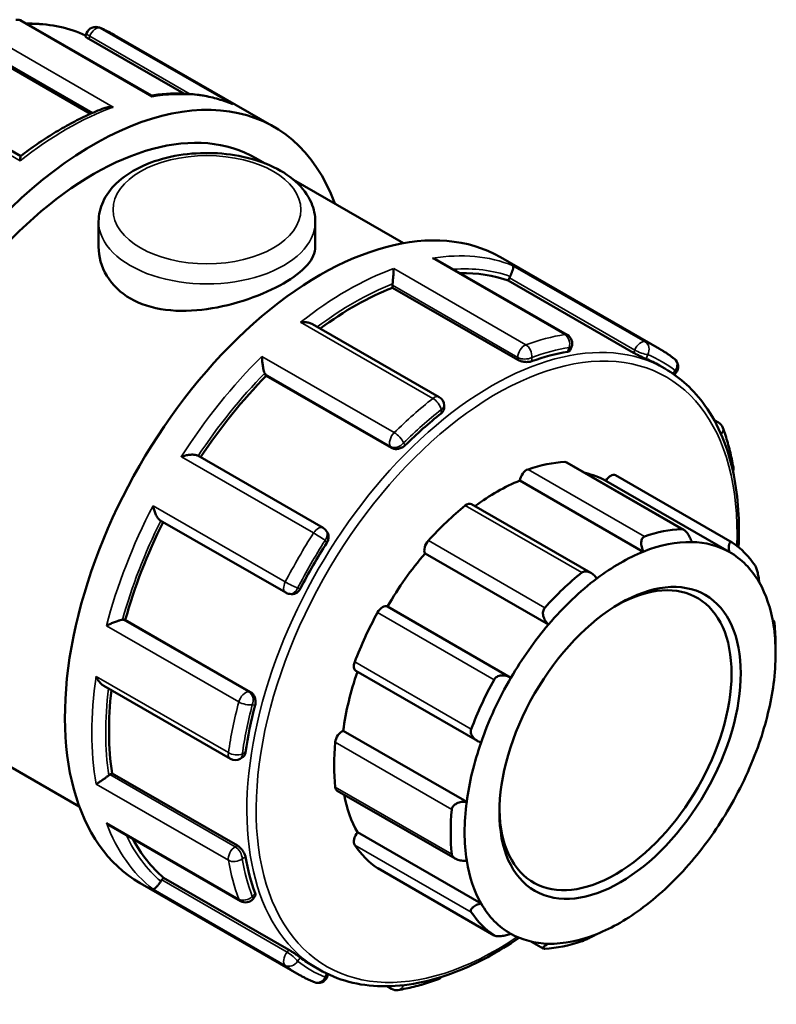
# Model space of a CAD drawing. Header units: millimetres. Extents: x 0 to 901, y -367 to 692.
# Tile 11 of 11: x 765 to 823, y 617 to 692. Entities that reach past the tile are written whole.
import ezdxf

# ---------------------------------------------------------------- set-up
doc = ezdxf.new("R2010")
doc.units = ezdxf.units.MM
doc.layers.add('Visible (ANSI)', color=7, linetype='Continuous', lineweight=50)
doc.layers.add('Visible Narrow (ANSI)', color=7, linetype='Continuous', lineweight=35)

msp = doc.modelspace()

# ---------------------------------------------------------------- linework, layer by layer
at = {"layer": 'Visible (ANSI)'}
for p, q in [((775.188, 686.47), (765.337, 692.143)), ((770.136, 690.965), (770.234, 691.217)), ((770.394, 690.781), (777.634, 686.612)), ((772.372, 691.073), (784.499, 684.09)), ((761.565, 690.24), (770.535, 685.075)), ((765.215, 681.859), (755.576, 687.41)), ((783.126, 681.707), (783.834, 681.299)), ((785.994, 680.055), (794.375, 675.229)), ((771.152, 676.874), (771.152, 674.955)), ((787.652, 676.874), (787.652, 674.955)), ((801.752, 674.154), (813.879, 667.171)), ((806.844, 668.24), (796.992, 673.914)), ((802.355, 672.376), (802.435, 672.582)), ((793.527, 671.835), (793.527, 672.02)), ((803.073, 666.337), (793.527, 671.835)), ((811.901, 666.879), (802.355, 672.376)), ((797.083, 663.508), (787.44, 669.061)), ((807.071, 667.067), (807.169, 667.319)), ((813.861, 665.912), (814.285, 665.668)), ((783.917, 665.131), (783.837, 665.245)), ((793.463, 659.634), (783.917, 665.131)), ((815.004, 665.207), (815.123, 665.355)), ((797.459, 662.643), (797.459, 662.858)), ((818.036, 661.744), (818.36, 661.557)), ((788.246, 653.545), (778.697, 659.043)), ((815.721, 653.4), (806.816, 658.529)), ((812.636, 651.729), (803.232, 657.145)), ((819.182, 651.711), (809.778, 657.127)), ((810.521, 657.55), (819.396, 652.439)), ((808.648, 650.112), (799.548, 655.353)), ((775.85, 654.109), (785.398, 648.61)), ((788.568, 653.208), (788.485, 653.325)), ((805.415, 646.186), (796.01, 651.602)), ((785.704, 648.513), (785.847, 648.5)), ((802.554, 642.136), (793.15, 647.552)), ((773.045, 646.553), (773.183, 646.54)), ((782.729, 641.043), (773.183, 646.54)), ((822.487, 646.523), (822.581, 646.468)), ((822.712, 643.991), (822.712, 644.602)), ((790.746, 642.65), (799.995, 637.323)), ((771.541, 641.518), (781.183, 635.965)), ((758.424, 638.811), (769.673, 632.333)), ((799.184, 632.682), (789.779, 638.098)), ((781.932, 635.965), (782.117, 636.072)), ((772.011, 634.754), (772.171, 634.846)), ((781.717, 629.349), (772.171, 634.846)), ((789.33, 633.531), (798.314, 628.358)), ((772.101, 630.794), (781.951, 625.122)), ((800.276, 624.943), (790.872, 630.359)), ((792.406, 627.623), (801.281, 622.512)), ((775.962, 626.729), (776.1, 626.902)), ((785.646, 621.404), (776.1, 626.902)), ((774.305, 626.492), (786.432, 619.509)), ((782.91, 625.302), (783.079, 625.512)), ((805.017, 621.516), (804.125, 622.03)), ((787.512, 620.156), (787.936, 619.912)), ((788.57, 619.365), (788.641, 619.546)), ((793.468, 618.439), (793.125, 618.636))]:
    msp.add_line(p, q, dxfattribs=at)
for centre, start, end in [((764.962, 691.493), 60.06401, 99.44994), ((770.933, 690.946), 67.62647, 158.80211), ((806.47, 667.591), 338.80211, 60.06401), ((814.539, 665.825), 321.19183, 52.12288), ((796.709, 662.858), 0, 60.06401), ((817.986, 660.907), 20.39814, 60.06401), ((818.754, 658.035), 342.81515, 10.01589), ((787.871, 652.895), 35.02709, 60.06401), ((785.773, 649.26), 240.06401, 264.76275), ((781.557, 636.615), 240.06401, 299.93599), ((782.326, 625.772), 240.06401, 321.19183), ((787.871, 619.636), 247.62647, 338.80211), ((796.709, 619.851), 289.87828, 317.78008), ((793.842, 619.089), 240.06401, 279.44994)]:
    msp.add_arc(centre, 0.75, start, end, dxfattribs=at)
for centre, major_axis, start_param, end_param in [((770.775, 660.259), (13.723, 23.831), 5.832158, 9.875805), ((770.775, 660.259), (12.351, 21.448), 0, 3.141593), ((788.029, 650.323), (13.723, 23.831), 0, 3.141593), ((790.61, 648.837), (13.174, 22.878), 0.102973, 0.336855), ((802.894, 672.54), (-0.374, -0.65), 4.803007, 4.972255), ((790.61, 648.837), (13.174, 22.878), 0.626572, 0.922371), ((794.057, 672.325), (-0.374, -0.65), 5.326605, 5.495853), ((800.686, 643.034), (-13.174, -22.878), 3.587183, 3.739332), ((800.686, 643.034), (13.174, 22.878), 0, 0.074141), ((790.61, 648.837), (13.174, 22.878), 1.15017, 1.46072), ((784.296, 665.816), (-0.374, -0.65), 5.850204, 6.019452), ((800.686, 643.034), (-13.174, -22.878), 4.110782, 4.262931), ((801.464, 642.586), (8.733, 15.165), 0.349739, 0.588871), ((806.441, 657.879), (0.374, 0.65), 0, 0.349739), ((803.754, 657.341), (0.374, 0.65), 0.588871, 2.182057), ((801.464, 642.586), (8.359, 14.515), 0.005332, 0.177783), ((810.147, 656.9), (0.374, 0.65), 0, 1.553739), ((801.464, 642.586), (-8.359, -14.515), 3.775244, 4.064618), ((799.174, 654.703), (0.374, 0.65), 0, 0.978058), ((801.464, 642.586), (-8.733, -15.165), 4.11965, 4.358782), ((790.61, 648.837), (13.174, 22.878), 1.676943, 1.987555), ((810.338, 637.476), (8.733, 15.165), 0.349739, 0.588871), ((800.686, 643.034), (-13.174, -22.878), 4.634381, 4.78653), ((796.486, 652.146), (-0.374, -0.65), 4.358782, 5.951969), ((810.868, 637.171), (8.359, 14.515), 0.304959, 0.633651), ((810.868, 637.171), (8.359, 14.515), 0.005332, 0.304959), ((810.338, 637.476), (8.733, 15.165), 6.004606, 6.243738), ((801.464, 642.586), (-8.359, -14.515), 4.403562, 4.703189), ((810.868, 637.171), (8.359, 14.515), 0.633651, 0.933278), ((810.868, 637.171), (8.359, 14.515), 5.959826, 6.288518), ((810.515, 637.374), (6.238, 10.832), 2.37399, 7.050788), ((810.338, 637.476), (-8.733, -15.165), 4.11965, 4.358782), ((810.868, 637.171), (8.359, 14.515), 0.933278, 1.261969), ((810.868, 637.171), (8.359, 14.515), 5.660199, 5.959826), ((801.464, 642.586), (-8.733, -15.165), 4.747969, 4.987101), ((792.781, 646.899), (0.374, 0.65), 0.01319, 1.606376), ((772.78, 645.869), (0.374, 0.65), 0.259866, 0.429114), ((810.868, 637.171), (8.359, 14.515), 1.261969, 1.561596), ((810.868, 637.171), (-8.359, -14.515), 2.189915, 2.518607), ((810.338, 637.476), (8.733, 15.165), 5.495853, 5.615419), ((801.464, 642.586), (-8.359, -14.515), 5.033948, 5.331508), ((791.12, 643.3), (-0.374, -0.65), 4.987101, 6.283185), ((810.338, 637.476), (-8.733, -15.165), 4.747969, 4.987101), ((810.868, 637.171), (8.359, 14.515), 1.561596, 1.890288), ((790.61, 648.837), (13.174, 22.878), 2.215176, 2.511154), ((810.868, 637.171), (-8.359, -14.515), 1.890288, 2.189915), ((800.686, 643.034), (-13.174, -22.878), 5.15798, 5.310128), ((789.704, 637.448), (0.374, 0.65), 0.641509, 2.234695), ((801.464, 642.586), (-8.733, -15.165), 5.376288, 5.615419), ((810.868, 637.171), (8.359, 14.515), 1.890288, 2.189915), ((810.868, 637.171), (-8.359, -14.515), 1.561596, 1.890288), ((772.011, 634.141), (-0.374, -0.65), 3.925057, 4.094305), ((789.704, 634.181), (-0.374, -0.65), 5.615419, 6.283185), ((801.464, 642.586), (-8.359, -14.515), 5.691466, 5.959826), ((810.338, 637.476), (-8.733, -15.165), 5.376288, 5.615419), ((810.868, 637.171), (8.359, 14.515), 2.189915, 2.518607), ((810.868, 637.171), (-8.359, -14.515), 1.261969, 1.561596), ((790.61, 648.837), (-13.174, -22.878), 5.941263, 6.176345), ((791.12, 629.959), (-0.374, -0.65), 4.41142, 6.004606), ((801.464, 642.586), (-8.733, -15.165), 6.004606, 6.243738), ((800.686, 643.034), (-13.174, -22.878), 5.681578, 5.833727), ((792.781, 628.273), (-0.374, -0.65), 6.243738, 6.283185), ((810.868, 637.171), (-8.359, -14.515), 5.660199, 5.959826), ((810.868, 637.171), (-8.359, -14.515), 0.933278, 1.261969), ((776.227, 626.351), (-0.374, -0.65), 4.448656, 4.617904), ((810.868, 637.171), (-8.359, -14.515), 5.959826, 6.288518), ((810.868, 637.171), (-8.359, -14.515), 0.633651, 0.933278), ((810.338, 637.476), (-8.733, -15.165), 6.004606, 6.243738), ((810.868, 637.171), (-8.359, -14.515), 0.005332, 0.304959), ((810.868, 637.171), (-8.359, -14.515), 0.304959, 0.633651), ((810.338, 637.476), (-8.733, -15.165), 0.349739, 0.588871), ((800.686, 643.034), (-13.174, -22.878), 6.205177, 6.283185)]:
    msp.add_ellipse(centre, major_axis=major_axis, ratio=0.578093, start_param=start_param, end_param=end_param, dxfattribs=at)
msp.add_ellipse((810.868, 637.171), major_axis=(-6.487, -11.266), ratio=0.578093, dxfattribs=at)
for points, knots in [([(770.164, 691.036), (768.925, 691.613), (767.544, 691.918), (765.946, 691.948), (765.813, 691.948), (765.679, 691.946)], [5.5498561, 5.5498561, 5.5498561, 5.5498561, 5.8081955, 5.8081955, 5.8315847, 5.8315847, 5.8315847, 5.8315847]), ([(772.372, 691.073), (772.298, 691.116), (772.223, 691.157), (772.072, 691.239), (771.997, 691.279), (771.844, 691.356), (771.767, 691.394), (771.612, 691.467), (771.534, 691.503), (771.377, 691.573), (771.298, 691.606), (771.219, 691.639)], [5.49972085, 5.49972085, 5.49972085, 5.49972085, 5.51504056, 5.51504056, 5.53036026, 5.53036026, 5.54567996, 5.54567996, 5.56099966, 5.56099966, 5.57631937, 5.57631937, 5.57631937, 5.57631937]), ([(770.394, 690.781), (770.327, 690.82), (770.267, 690.857), (770.179, 690.916), (770.151, 690.939), (770.137, 690.958), (770.135, 690.962), (770.136, 690.965)], [0, 0, 0, 0, 0.02822168, 0.02822168, 0.05644335, 0.05644335, 0.06795327, 0.06795327, 0.06795327, 0.06795327]), ([(781.247, 685.856), (780.883, 686.004), (780.509, 686.13), (779.743, 686.34), (779.351, 686.424), (778.552, 686.548), (778.145, 686.589), (777.317, 686.627), (776.896, 686.626), (776.047, 686.58), (775.617, 686.536), (775.184, 686.472)], [5.5794072, 5.5794072, 5.5794072, 5.5794072, 5.6492906, 5.6492906, 5.719174, 5.719174, 5.7890574, 5.7890574, 5.8589408, 5.8589408, 5.9285363, 5.9285363, 5.9285363, 5.9285363]), ([(775.216, 686.37), (775.216, 686.371), (775.216, 686.372), (775.213, 686.412), (775.208, 686.441), (775.196, 686.463), (775.192, 686.467), (775.188, 686.47)], [-0.00055134, -0.00055134, -0.00055134, -0.00055134, 0, 0, 0.03321332, 0.03321332, 0.04536049, 0.04536049, 0.04536049, 0.04536049]), ([(771.577, 685.506), (771.153, 685.344), (770.728, 685.165), (769.876, 684.773), (769.449, 684.561), (768.596, 684.104), (768.17, 683.859), (767.32, 683.339), (766.895, 683.063), (766.05, 682.482), (765.63, 682.176), (765.212, 681.856)], [6.1174748, 6.1174748, 6.1174748, 6.1174748, 6.1830858, 6.1830858, 6.2486967, 6.2486967, 6.3143076, 6.3143076, 6.3799185, 6.3799185, 6.4455294, 6.4455294, 6.4455294, 6.4455294]), ([(771.577, 685.506), (771.589, 685.511), (771.601, 685.516), (771.713, 685.554), (771.819, 685.576), (772.038, 685.599), (772.151, 685.598), (772.265, 685.587), (772.267, 685.586), (772.269, 685.586)], [0.07357027, 0.07357027, 0.07357027, 0.07357027, 0.07748769, 0.07748769, 0.10934444, 0.10934444, 0.14279911, 0.14279911, 0.1433452, 0.1433452, 0.1433452, 0.1433452]), ([(781.247, 685.856), (781.281, 685.842), (781.315, 685.827), (781.351, 685.809), (781.352, 685.809), (781.354, 685.808)], [0.13153728, 0.13153728, 0.13153728, 0.13153728, 0.14279911, 0.14279911, 0.1433452, 0.1433452, 0.1433452, 0.1433452]), ([(765.181, 681.505), (765.181, 681.506), (765.181, 681.507), (765.181, 681.583), (765.182, 681.649), (765.188, 681.755), (765.193, 681.796), (765.202, 681.841), (765.207, 681.852), (765.212, 681.856)], [-0.00055134, -0.00055134, -0.00055134, -0.00055134, 0, 0, 0.03321332, 0.03321332, 0.06488875, 0.06488875, 0.08548215, 0.08548215, 0.08548215, 0.08548215]), ([(771.152, 676.874), (771.152, 677.39), (771.27, 677.903), (771.722, 678.894), (772.071, 679.363), (772.997, 680.256), (773.602, 680.663), (774.994, 681.346), (775.79, 681.615), (777.467, 681.981), (778.346, 682.079), (780.106, 682.102), (780.986, 682.027), (782.672, 681.71), (783.477, 681.467), (784.943, 680.818), (785.601, 680.411), (786.672, 679.454), (787.093, 678.906), (787.548, 677.843), (787.652, 677.359), (787.652, 676.874)], [2.356194, 2.356194, 2.356194, 2.356194, 2.612893, 2.612893, 2.894422, 2.894422, 3.22149, 3.22149, 3.564496, 3.564496, 3.904707, 3.904707, 4.242846, 4.242846, 4.582585, 4.582585, 4.925588, 4.925588, 5.256289, 5.256289, 5.497787, 5.497787, 5.497787, 5.497787]), ([(787.652, 674.955), (787.652, 674.507), (787.448, 674.025), (786.609, 673.069), (785.974, 672.591), (784.497, 671.74), (783.565, 671.315), (781.532, 670.618), (780.431, 670.348), (778.372, 670.06), (777.272, 670.021), (775.24, 670.281), (774.307, 670.583), (772.83, 671.434), (772.195, 672.034), (771.356, 673.428), (771.152, 674.218), (771.152, 674.955)], [0.626898, 0.626898, 0.626898, 0.626898, 0.940202, 0.940202, 1.253505, 1.253505, 1.566809, 1.566809, 1.880112, 1.880112, 2.193561, 2.193561, 2.50701, 2.50701, 2.820459, 2.820459, 3.133908, 3.133908, 3.133908, 3.133908]), ([(796.992, 673.914), (796.959, 673.933), (796.926, 673.95), (796.792, 674.013), (796.685, 674.048), (796.574, 674.072), (796.572, 674.073), (796.57, 674.073)], [0.09787185, 0.09787185, 0.09787185, 0.09787185, 0.10934444, 0.10934444, 0.14279911, 0.14279911, 0.1433452, 0.1433452, 0.1433452, 0.1433452]), ([(802.708, 673.51), (802.709, 673.51), (802.709, 673.51), (802.721, 673.495), (802.728, 673.469), (802.729, 673.398), (802.724, 673.353), (802.7, 673.239), (802.681, 673.169), (802.632, 673.027), (802.607, 672.961), (802.55, 672.828), (802.52, 672.765), (802.488, 672.7), (802.487, 672.699), (802.486, 672.697)], [-0.0005513, -0.0005513, -0.0005513, -0.0005513, 0, 0, 0.0332133, 0.0332133, 0.0648888, 0.0648888, 0.0977109, 0.0977109, 0.1222792, 0.1222792, 0.1435904, 0.1435904, 0.1441656, 0.1441656, 0.1441656, 0.1441656]), ([(793.623, 673.289), (793.623, 673.288), (793.623, 673.287), (793.623, 673.235), (793.622, 673.171), (793.616, 673.03), (793.612, 672.951), (793.6, 672.775), (793.592, 672.675), (793.576, 672.492), (793.568, 672.411), (793.551, 672.261), (793.543, 672.194), (793.535, 672.131), (793.534, 672.129), (793.534, 672.127)], [-0.0005513, -0.0005513, -0.0005513, -0.0005513, 0, 0, 0.0332133, 0.0332133, 0.0648888, 0.0648888, 0.0977109, 0.0977109, 0.1222792, 0.1222792, 0.1435904, 0.1435904, 0.1441656, 0.1441656, 0.1441656, 0.1441656]), ([(787.44, 669.061), (787.365, 669.104), (787.28, 669.137), (787.091, 669.189), (786.985, 669.206), (786.767, 669.222), (786.653, 669.22), (786.539, 669.208), (786.537, 669.208), (786.536, 669.207)], [0.04907044, 0.04907044, 0.04907044, 0.04907044, 0.07748769, 0.07748769, 0.10934444, 0.10934444, 0.14279911, 0.14279911, 0.1433452, 0.1433452, 0.1433452, 0.1433452]), ([(783.589, 666.597), (783.589, 666.596), (783.589, 666.595), (783.591, 666.509), (783.597, 666.417), (783.613, 666.227), (783.624, 666.128), (783.653, 665.922), (783.671, 665.813), (783.709, 665.628), (783.727, 665.55), (783.763, 665.419), (783.78, 665.365), (783.798, 665.319), (783.798, 665.318), (783.799, 665.317)], [-0.0005513, -0.0005513, -0.0005513, -0.0005513, 0, 0, 0.0332133, 0.0332133, 0.0648888, 0.0648888, 0.0977109, 0.0977109, 0.1222792, 0.1222792, 0.1435904, 0.1435904, 0.1441656, 0.1441656, 0.1441656, 0.1441656]), ([(807.071, 667.067), (807.063, 667.048), (807.049, 667.03), (806.992, 666.99), (806.938, 666.971), (806.874, 666.961)], [0.29597043, 0.29597043, 0.29597043, 0.29597043, 0.31327533, 0.31327533, 0.3418799, 0.3418799, 0.3418799, 0.3418799]), ([(812.845, 666.413), (812.793, 666.435), (812.725, 666.465), (812.569, 666.536), (812.481, 666.578), (812.313, 666.66), (812.221, 666.706), (812.049, 666.796), (811.967, 666.841), (811.901, 666.879)], [0.114139, 0.114139, 0.114139, 0.114139, 0.1428525, 0.1428525, 0.171566, 0.171566, 0.1997877, 0.1997877, 0.2280094, 0.2280094, 0.2280094, 0.2280094]), ([(814.999, 666.417), (814.928, 666.473), (814.856, 666.527), (814.711, 666.634), (814.637, 666.686), (814.489, 666.789), (814.414, 666.839), (814.264, 666.938), (814.188, 666.986), (814.034, 667.08), (813.957, 667.126), (813.879, 667.171)], [5.41925492, 5.41925492, 5.41925492, 5.41925492, 5.43534811, 5.43534811, 5.45144129, 5.45144129, 5.46753448, 5.46753448, 5.48362767, 5.48362767, 5.49972085, 5.49972085, 5.49972085, 5.49972085]), ([(804.133, 666.231), (804.067, 666.207), (803.982, 666.189), (803.797, 666.172), (803.696, 666.173), (803.507, 666.191), (803.407, 666.21), (803.223, 666.264), (803.139, 666.299), (803.073, 666.337)], [0.114139, 0.114139, 0.114139, 0.114139, 0.1428525, 0.1428525, 0.171566, 0.171566, 0.1997877, 0.1997877, 0.2280094, 0.2280094, 0.2280094, 0.2280094]), ([(819.893, 652.069), (819.988, 654.025), (819.865, 655.876), (819.108, 659.61), (818.368, 661.414), (816.493, 664.041), (815.466, 664.987), (814.285, 665.668)], [4.65451, 4.65451, 4.65451, 4.65451, 4.9192596, 4.9192596, 5.2414829, 5.2414829, 5.4997209, 5.4997209, 5.4997209, 5.4997209]), ([(797.459, 662.643), (797.459, 662.58), (797.44, 662.511), (797.363, 662.377), (797.305, 662.314), (797.239, 662.261)], [0.28466972, 0.28466972, 0.28466972, 0.28466972, 0.31316626, 0.31316626, 0.34187979, 0.34187979, 0.34187979, 0.34187979]), ([(819.493, 658.166), (819.455, 658.378), (819.414, 658.588), (819.326, 659.004), (819.279, 659.209), (819.178, 659.615), (819.125, 659.816), (819.011, 660.211), (818.951, 660.407), (818.825, 660.792), (818.758, 660.982), (818.689, 661.169)], [4.8956561, 4.8956561, 4.8956561, 4.8956561, 4.927069, 4.927069, 4.9584819, 4.9584819, 4.9898948, 4.9898948, 5.0213077, 5.0213077, 5.0527206, 5.0527206, 5.0527206, 5.0527206]), ([(794.498, 659.834), (794.434, 659.771), (794.353, 659.711), (794.173, 659.618), (794.075, 659.584), (793.892, 659.549), (793.794, 659.544), (793.613, 659.567), (793.529, 659.595), (793.463, 659.634)], [0.114139, 0.114139, 0.114139, 0.114139, 0.1428525, 0.1428525, 0.171566, 0.171566, 0.1997877, 0.1997877, 0.2280094, 0.2280094, 0.2280094, 0.2280094]), ([(778.697, 659.043), (778.671, 659.058), (778.64, 659.071), (778.545, 659.1), (778.475, 659.112), (778.3, 659.124), (778.192, 659.121), (777.979, 659.099), (777.872, 659.081), (777.66, 659.033), (777.555, 659.002), (777.454, 658.967), (777.452, 658.966), (777.451, 658.965)], [0.007137, 0.007137, 0.007137, 0.007137, 0.0210854, 0.0210854, 0.0452704, 0.0452704, 0.0774877, 0.0774877, 0.1093444, 0.1093444, 0.1427991, 0.1427991, 0.1433452, 0.1433452, 0.1433452, 0.1433452]), ([(775.293, 655.229), (775.293, 655.227), (775.294, 655.225), (775.313, 655.122), (775.339, 655.017), (775.402, 654.813), (775.438, 654.713), (775.525, 654.517), (775.576, 654.421), (775.675, 654.273), (775.72, 654.217), (775.795, 654.146), (775.823, 654.124), (775.85, 654.109)], [-0.0005513, -0.0005513, -0.0005513, -0.0005513, 0, 0, 0.0332133, 0.0332133, 0.0648888, 0.0648888, 0.0977109, 0.0977109, 0.1222792, 0.1222792, 0.1372623, 0.1372623, 0.1372623, 0.1372623]), ([(788.568, 653.208), (788.573, 653.201), (788.577, 653.194), (788.625, 653.118), (788.653, 653.035), (788.674, 652.868), (788.668, 652.773), (788.621, 652.584), (788.579, 652.49), (788.527, 652.41)], [0.25344835, 0.25344835, 0.25344835, 0.25344835, 0.25623106, 0.25623106, 0.28445273, 0.28445273, 0.31316626, 0.31316626, 0.34187979, 0.34187979, 0.34187979, 0.34187979]), ([(815.538, 653.453), (815.573, 653.454), (815.609, 653.448), (815.684, 653.422), (815.723, 653.401), (815.837, 653.322), (815.912, 653.245), (816.052, 653.066), (816.124, 652.947), (816.241, 652.705), (816.288, 652.582), (816.322, 652.467)], [0.1414236, 0.1414236, 0.1414236, 0.1414236, 0.1573733, 0.1573733, 0.1733229, 0.1733229, 0.2052222, 0.2052222, 0.2440347, 0.2440347, 0.2804833, 0.2804833, 0.2804833, 0.2804833]), ([(812.636, 651.729), (812.585, 651.84), (812.542, 651.964), (812.484, 652.219), (812.472, 652.35), (812.488, 652.56), (812.511, 652.656), (812.574, 652.771), (812.6, 652.804), (812.66, 652.858), (812.694, 652.878), (812.731, 652.891)], [0.2696711, 0.2696711, 0.2696711, 0.2696711, 0.3061196, 0.3061196, 0.3449321, 0.3449321, 0.3768314, 0.3768314, 0.3927811, 0.3927811, 0.4087307, 0.4087307, 0.4087307, 0.4087307]), ([(819.182, 651.711), (819.165, 651.821), (819.154, 651.935), (819.154, 652.147), (819.165, 652.244), (819.206, 652.375), (819.234, 652.425), (819.292, 652.458), (819.313, 652.463), (819.36, 652.458), (819.385, 652.447), (819.41, 652.43)], [0.2696711, 0.2696711, 0.2696711, 0.2696711, 0.3061196, 0.3061196, 0.3449321, 0.3449321, 0.3768314, 0.3768314, 0.3927811, 0.3927811, 0.4087307, 0.4087307, 0.4087307, 0.4087307]), ([(807.945, 650.135), (807.982, 650.165), (808.024, 650.188), (808.114, 650.221), (808.163, 650.231), (808.312, 650.238), (808.417, 650.216), (808.625, 650.134), (808.739, 650.062), (808.941, 649.89), (809.029, 649.792), (809.101, 649.693)], [0.1414236, 0.1414236, 0.1414236, 0.1414236, 0.1573733, 0.1573733, 0.1733229, 0.1733229, 0.2052222, 0.2052222, 0.2440347, 0.2440347, 0.2804833, 0.2804833, 0.2804833, 0.2804833]), ([(821.145, 650.668), (821.164, 650.641), (821.182, 650.607), (821.219, 650.527), (821.238, 650.482), (821.29, 650.337), (821.322, 650.226), (821.377, 649.997), (821.403, 649.863), (821.441, 649.613), (821.453, 649.498), (821.46, 649.398)], [0.1414236, 0.1414236, 0.1414236, 0.1414236, 0.1573733, 0.1573733, 0.1733229, 0.1733229, 0.2052222, 0.2052222, 0.2440347, 0.2440347, 0.2804833, 0.2804833, 0.2804833, 0.2804833]), ([(786.521, 648.935), (786.477, 648.85), (786.417, 648.767), (786.277, 648.631), (786.197, 648.578), (786.042, 648.513), (785.957, 648.495), (785.865, 648.499), (785.856, 648.499), (785.847, 648.5)], [0.11413896, 0.11413896, 0.11413896, 0.11413896, 0.1428525, 0.1428525, 0.17156603, 0.17156603, 0.1997877, 0.1997877, 0.20289973, 0.20289973, 0.20289973, 0.20289973]), ([(805.415, 646.186), (805.326, 646.269), (805.242, 646.37), (805.1, 646.599), (805.045, 646.728), (804.993, 646.958), (804.986, 647.073), (805.014, 647.234), (805.03, 647.286), (805.075, 647.382), (805.104, 647.426), (805.138, 647.464)], [0.2696711, 0.2696711, 0.2696711, 0.2696711, 0.3061196, 0.3061196, 0.3449321, 0.3449321, 0.3768314, 0.3768314, 0.3927811, 0.3927811, 0.4087307, 0.4087307, 0.4087307, 0.4087307]), ([(772.964, 646.55), (772.917, 646.543), (772.862, 646.531), (772.731, 646.498), (772.656, 646.475), (772.478, 646.416), (772.376, 646.377), (772.182, 646.299), (772.089, 646.258), (771.912, 646.176), (771.828, 646.134), (771.752, 646.093), (771.751, 646.092), (771.749, 646.091)], [0, 0, 0, 0, 0.0210854, 0.0210854, 0.0452704, 0.0452704, 0.0774877, 0.0774877, 0.1093444, 0.1093444, 0.1427991, 0.1427991, 0.1433452, 0.1433452, 0.1433452, 0.1433452]), ([(822.553, 646.14), (822.552, 646.22), (822.553, 646.294), (822.56, 646.411), (822.566, 646.451), (822.58, 646.475), (822.588, 646.467), (822.601, 646.417), (822.606, 646.393), (822.615, 646.334), (822.62, 646.298), (822.624, 646.258)], [0.2696711, 0.2696711, 0.2696711, 0.2696711, 0.3061196, 0.3061196, 0.3449321, 0.3449321, 0.3768314, 0.3768314, 0.3927811, 0.3927811, 0.4087307, 0.4087307, 0.4087307, 0.4087307]), ([(770.96, 642.229), (770.96, 642.227), (770.961, 642.226), (771.007, 642.123), (771.061, 642.025), (771.181, 641.846), (771.247, 641.764), (771.388, 641.623), (771.463, 641.563), (771.541, 641.518)], [-0.00055134, -0.00055134, -0.00055134, -0.00055134, 0, 0, 0.03321332, 0.03321332, 0.06488875, 0.06488875, 0.09496533, 0.09496533, 0.09496533, 0.09496533]), ([(801.266, 641.982), (801.292, 642.028), (801.324, 642.072), (801.401, 642.148), (801.445, 642.181), (801.589, 642.264), (801.7, 642.295), (801.932, 642.321), (802.07, 642.309), (802.328, 642.245), (802.449, 642.195), (802.554, 642.136)], [0.1414236, 0.1414236, 0.1414236, 0.1414236, 0.1573733, 0.1573733, 0.1733229, 0.1733229, 0.2052222, 0.2052222, 0.2440347, 0.2440347, 0.2804833, 0.2804833, 0.2804833, 0.2804833]), ([(782.729, 641.043), (782.796, 641.005), (782.862, 640.946), (782.973, 640.801), (783.017, 640.714), (783.079, 640.537), (783.099, 640.436), (783.107, 640.234), (783.096, 640.133), (783.074, 640.046)], [0.2280094, 0.2280094, 0.2280094, 0.2280094, 0.2562311, 0.2562311, 0.2844527, 0.2844527, 0.3131663, 0.3131663, 0.3418798, 0.3418798, 0.3418798, 0.3418798]), ([(800.276, 637.199), (800.161, 637.236), (800.042, 637.291), (799.821, 637.434), (799.72, 637.526), (799.584, 637.708), (799.533, 637.808), (799.499, 637.964), (799.495, 638.017), (799.502, 638.121), (799.513, 638.173), (799.531, 638.221)], [0.2696711, 0.2696711, 0.2696711, 0.2696711, 0.3061196, 0.3061196, 0.3449321, 0.3449321, 0.3768314, 0.3768314, 0.3927811, 0.3927811, 0.4087307, 0.4087307, 0.4087307, 0.4087307]), ([(782.339, 636.455), (782.327, 636.371), (782.301, 636.289), (782.223, 636.155), (782.172, 636.104), (782.117, 636.072)], [0.11413896, 0.11413896, 0.11413896, 0.11413896, 0.1428525, 0.1428525, 0.17149498, 0.17149498, 0.17149498, 0.17149498]), ([(771.922, 634.694), (771.873, 634.656), (771.819, 634.616), (771.698, 634.527), (771.633, 634.48), (771.483, 634.374), (771.401, 634.318), (771.253, 634.218), (771.185, 634.174), (771.063, 634.096), (771.008, 634.062), (770.961, 634.035), (770.96, 634.035), (770.96, 634.034)], [0, 0, 0, 0, 0.0210854, 0.0210854, 0.0452704, 0.0452704, 0.0774877, 0.0774877, 0.1093444, 0.1093444, 0.1427991, 0.1427991, 0.1433452, 0.1433452, 0.1433452, 0.1433452]), ([(798.052, 632.107), (798.057, 632.153), (798.069, 632.199), (798.109, 632.286), (798.136, 632.328), (798.235, 632.444), (798.326, 632.508), (798.531, 632.61), (798.663, 632.65), (798.929, 632.69), (799.062, 632.693), (799.184, 632.682)], [0.1414236, 0.1414236, 0.1414236, 0.1414236, 0.1573733, 0.1573733, 0.1733229, 0.1733229, 0.2052222, 0.2052222, 0.2440347, 0.2440347, 0.2804833, 0.2804833, 0.2804833, 0.2804833]), ([(771.749, 631.082), (771.751, 631.08), (771.752, 631.079), (771.827, 630.996), (771.909, 630.923), (772.032, 630.837), (772.066, 630.814), (772.101, 630.794)], [-0.00055134, -0.00055134, -0.00055134, -0.00055134, 0, 0, 0.03321332, 0.03321332, 0.04574886, 0.04574886, 0.04574886, 0.04574886]), ([(781.717, 629.349), (781.784, 629.311), (781.857, 629.256), (781.996, 629.124), (782.062, 629.046), (782.172, 628.892), (782.223, 628.805), (782.301, 628.636), (782.327, 628.553), (782.339, 628.484)], [0.2280094, 0.2280094, 0.2280094, 0.2280094, 0.2562311, 0.2562311, 0.2844527, 0.2844527, 0.3131663, 0.3131663, 0.3418798, 0.3418798, 0.3418798, 0.3418798]), ([(799.184, 628.202), (799.062, 628.192), (798.929, 628.193), (798.663, 628.225), (798.531, 628.258), (798.326, 628.345), (798.235, 628.4), (798.136, 628.5), (798.109, 628.537), (798.069, 628.614), (798.057, 628.654), (798.052, 628.694)], [0.2696711, 0.2696711, 0.2696711, 0.2696711, 0.3061196, 0.3061196, 0.3449321, 0.3449321, 0.3768314, 0.3768314, 0.3927811, 0.3927811, 0.4087307, 0.4087307, 0.4087307, 0.4087307]), ([(775.888, 626.628), (775.85, 626.569), (775.81, 626.512), (775.724, 626.396), (775.679, 626.34), (775.58, 626.227), (775.53, 626.175), (775.442, 626.095), (775.404, 626.067), (775.34, 626.03), (775.313, 626.022), (775.294, 626.026), (775.293, 626.026), (775.293, 626.026)], [0, 0, 0, 0, 0.0210854, 0.0210854, 0.0452704, 0.0452704, 0.0774877, 0.0774877, 0.1093444, 0.1093444, 0.1427991, 0.1427991, 0.1433452, 0.1433452, 0.1433452, 0.1433452]), ([(783.074, 625.738), (783.096, 625.677), (783.107, 625.62), (783.1, 625.55), (783.092, 625.529), (783.079, 625.513)], [0.11413896, 0.11413896, 0.11413896, 0.11413896, 0.1428525, 0.1428525, 0.16009203, 0.16009203, 0.16009203, 0.16009203]), ([(799.531, 624.284), (799.513, 624.311), (799.502, 624.341), (799.495, 624.403), (799.499, 624.435), (799.533, 624.53), (799.584, 624.593), (799.72, 624.712), (799.821, 624.774), (800.042, 624.874), (800.161, 624.914), (800.276, 624.943)], [0.1414236, 0.1414236, 0.1414236, 0.1414236, 0.1573733, 0.1573733, 0.1733229, 0.1733229, 0.2052222, 0.2052222, 0.2440347, 0.2440347, 0.2804833, 0.2804833, 0.2804833, 0.2804833]), ([(802.554, 622.63), (802.449, 622.59), (802.328, 622.552), (802.07, 622.49), (801.932, 622.466), (801.7, 622.444), (801.589, 622.442), (801.445, 622.458), (801.401, 622.467), (801.324, 622.49), (801.292, 622.505), (801.266, 622.522)], [0.2696711, 0.2696711, 0.2696711, 0.2696711, 0.3061196, 0.3061196, 0.3449321, 0.3449321, 0.3768314, 0.3768314, 0.3927811, 0.3927811, 0.4087307, 0.4087307, 0.4087307, 0.4087307]), ([(809.101, 622.612), (809.029, 622.571), (808.941, 622.523), (808.739, 622.418), (808.625, 622.36), (808.417, 622.26), (808.312, 622.211), (808.163, 622.146), (808.114, 622.126), (808.024, 622.09), (807.982, 622.074), (807.945, 622.061)], [0.2696711, 0.2696711, 0.2696711, 0.2696711, 0.3061196, 0.3061196, 0.3449321, 0.3449321, 0.3768314, 0.3768314, 0.3927811, 0.3927811, 0.4087307, 0.4087307, 0.4087307, 0.4087307]), ([(787.936, 619.912), (789.347, 619.099), (790.976, 618.669), (794.519, 618.603), (796.44, 618.984), (799.981, 620.368), (801.59, 621.238), (803.174, 622.329)], [2.3581282, 2.3581282, 2.3581282, 2.3581282, 2.6666029, 2.6666029, 2.9828032, 2.9828032, 3.2389455, 3.2389455, 3.2389455, 3.2389455]), ([(805.138, 621.499), (805.104, 621.498), (805.075, 621.499), (805.03, 621.508), (805.014, 621.516), (804.986, 621.545), (804.993, 621.574), (805.045, 621.643), (805.1, 621.689), (805.242, 621.783), (805.326, 621.83), (805.415, 621.874)], [0.1414236, 0.1414236, 0.1414236, 0.1414236, 0.1573733, 0.1573733, 0.1733229, 0.1733229, 0.2052222, 0.2052222, 0.2440347, 0.2440347, 0.2804833, 0.2804833, 0.2804833, 0.2804833]), ([(785.646, 621.404), (785.713, 621.366), (785.792, 621.318), (785.957, 621.214), (786.042, 621.158), (786.197, 621.053), (786.277, 620.998), (786.417, 620.898), (786.477, 620.853), (786.521, 620.819)], [0.2280094, 0.2280094, 0.2280094, 0.2280094, 0.2562311, 0.2562311, 0.2844527, 0.2844527, 0.3131663, 0.3131663, 0.3418798, 0.3418798, 0.3418798, 0.3418798]), ([(786.432, 619.509), (786.507, 619.466), (786.581, 619.424), (786.732, 619.343), (786.808, 619.303), (786.96, 619.225), (787.037, 619.188), (787.192, 619.114), (787.27, 619.078), (787.427, 619.009), (787.506, 618.975), (787.586, 618.942)], [2.3581282, 2.3581282, 2.3581282, 2.3581282, 2.3734479, 2.3734479, 2.3887676, 2.3887676, 2.40408731, 2.40408731, 2.41940701, 2.41940701, 2.43472671, 2.43472671, 2.43472671, 2.43472671]), ([(793.965, 618.349), (794.162, 618.382), (794.359, 618.418), (794.755, 618.5), (794.954, 618.545), (795.353, 618.644), (795.553, 618.697), (795.954, 618.812), (796.155, 618.873), (796.559, 619.004), (796.761, 619.073), (796.964, 619.146)], [2.801261, 2.801261, 2.801261, 2.801261, 2.8326739, 2.8326739, 2.8640868, 2.8640868, 2.8954997, 2.8954997, 2.9269126, 2.9269126, 2.9583255, 2.9583255, 2.9583255, 2.9583255])]:
    msp.add_open_spline(points, degree=3, knots=knots, dxfattribs=at)
at = {"layer": 'Visible Narrow (ANSI)'}
for p, q in [((765.139, 692.173), (775.216, 686.37)), ((772.269, 685.586), (762.192, 691.389)), ((781.354, 685.808), (771.277, 691.61)), ((770.394, 690.781), (770.474, 690.988)), ((770.474, 690.988), (778.123, 686.583)), ((761.565, 690.425), (770.717, 685.155)), ((755.105, 687.307), (765.181, 681.505)), ((796.57, 674.073), (806.647, 668.27)), ((812.785, 667.708), (802.708, 673.51)), ((803.7, 667.486), (793.623, 673.289)), ((802.435, 672.582), (811.981, 667.085)), ((793.527, 672.02), (803.073, 666.522)), ((786.536, 669.207), (796.612, 663.405)), ((793.665, 660.795), (783.589, 666.597)), ((807, 667.285), (806.874, 666.961)), ((811.981, 667.085), (811.901, 666.879)), ((812.845, 666.413), (812.971, 666.738)), ((803.073, 666.522), (803.073, 666.337)), ((804.133, 666.231), (804.133, 666.522)), ((783.837, 665.245), (793.383, 659.748)), ((815.069, 665.52), (814.885, 665.291)), ((797.239, 662.552), (797.239, 662.261)), ((794.498, 659.834), (794.372, 660.013)), ((793.383, 659.748), (793.463, 659.634)), ((777.451, 658.965), (787.527, 653.163)), ((806.664, 658.563), (815.538, 653.453)), ((812.731, 652.891), (803.857, 658.001)), ((785.369, 649.426), (775.293, 655.229)), ((799.071, 655.245), (807.945, 650.135)), ((788.402, 652.59), (788.527, 652.41)), ((805.138, 647.464), (796.263, 652.574)), ((786.521, 648.935), (786.303, 648.955)), ((792.392, 647.092), (801.266, 641.982)), ((782.591, 641.056), (773.045, 646.553)), ((771.749, 646.091), (781.826, 640.289)), ((799.531, 638.221), (790.657, 643.332)), ((781.036, 636.427), (770.96, 642.229)), ((782.729, 641.043), (782.591, 641.056)), ((782.856, 640.066), (783.074, 640.046)), ((789.178, 637.218), (798.052, 632.107)), ((782.339, 636.455), (782.088, 636.31)), ((781.557, 629.257), (772.011, 634.754)), ((770.96, 634.034), (781.036, 628.232)), ((798.052, 628.694), (789.178, 633.805)), ((781.826, 625.279), (771.749, 631.082)), ((781.717, 629.349), (781.557, 629.257)), ((790.657, 629.394), (799.531, 624.284)), ((782.088, 628.339), (782.339, 628.484)), ((801.266, 622.522), (792.392, 627.632)), ((785.507, 621.232), (775.962, 626.729)), ((775.293, 626.026), (785.369, 620.223)), ((783.074, 625.738), (782.856, 625.466)), ((785.646, 621.404), (785.507, 621.232)), ((786.303, 620.548), (786.521, 620.819)), ((788.509, 619.608), (788.402, 619.331))]:
    msp.add_line(p, q, dxfattribs=at)
for centre, major_axis, ratio, start_param, end_param in [((764.962, 691.493), (0.374, 0.65), 0.578093, 0, 0.443133), ((757.694, 667.792), (13.174, 22.878), 0.578093, 0.052009, 0.336855), ((770.933, 690.946), (0.374, 0.65), 0.578093, 0.076599, 1.830662), ((770.933, 690.946), (0.285, 0.694), 0.813578, 6.17559, 6.283185), ((758.649, 667.242), (13.723, 23.831), 0.578093, 0, 0.076599), ((770.933, 690.946), (-0.699, 0.271), 0.209664, 0, 0.938208), ((768.725, 661.439), (13.723, 23.831), 0.578093, 0.076599, 0.443133), ((768.725, 661.439), (13.723, 23.831), 0.578093, 0.600197, 0.966732), ((779.402, 676.874), (-8.25, 0), 0.575862, 0, 3.141593), ((790.079, 649.142), (13.723, 23.831), 0.578093, 0.076599, 0.443133), ((790.61, 648.837), (13.349, 23.181), 0.578093, 0.104637, 0.372418), ((790.079, 649.142), (-13.723, -23.831), 0.578093, 3.74179, 4.108324), ((790.61, 648.837), (-13.349, -23.181), 0.578093, 3.769828, 4.073841), ((801.11, 642.79), (13.174, 22.878), 0.578093, 0, 3.141593), ((800.156, 643.34), (-13.723, -23.831), 0.578093, 3.584725, 3.74179), ((806.47, 667.591), (0.374, 0.65), 0.578093, 0, 0.443133), ((806.47, 667.591), (0.123, -0.74), 0.737158, 1.026558, 2.597354), ((803.603, 666.828), (0.374, 0.65), 0.578093, 0.600197, 2.354261), ((803.603, 666.828), (-0.255, 0.705), 0.673359, 4.039348, 5.610145), ((812.44, 667.043), (0.374, 0.65), 0.578093, 0.076599, 1.830662), ((800.156, 643.34), (13.723, 23.831), 0.578093, 0, 0.076599), ((812.44, 667.043), (0.285, 0.694), 0.813578, 4.604794, 6.17559), ((790.079, 649.142), (-13.723, -23.831), 0.578093, 4.265389, 4.631923), ((801.464, 642.586), (-12.925, -22.445), 0.578093, 2.309604, 7.152242), ((800.686, 643.034), (13.349, 23.181), 0.578093, 0.443133, 0.600197), ((806.47, 667.591), (0.699, -0.271), 0.209664, 5.650597, 6.283185), ((812.44, 667.043), (-0.699, 0.271), 0.209664, 0.938208, 2.509004), ((800.686, 643.034), (13.349, 23.181), 0.578093, 6.202719, 6.359784), ((803.603, 666.828), (-0.75, 0), 0.575862, 0.785398, 2.356194), ((814.539, 665.825), (0.46, 0.592), 0.813331, 4.82536, 6.283185), ((790.61, 648.837), (-13.349, -23.181), 0.578093, 4.293427, 4.603759), ((814.539, 665.825), (0.584, -0.47), 0.212712, 0, 0.633083), ((796.709, 662.858), (0.374, 0.65), 0.578093, 0, 0.966732), ((800.156, 643.34), (-13.723, -23.831), 0.578093, 4.108324, 4.265389), ((796.709, 662.858), (0.465, -0.588), 0.463465, 0.710734, 2.281531), ((796.709, 662.858), (0.75, 0), 0.575862, 5.497787, 6.283185), ((800.686, 643.034), (13.349, 23.181), 0.578093, 0.966732, 1.123796), ((817.986, 660.907), (0.374, 0.65), 0.578093, 0, 0.518362), ((793.842, 660.319), (-0.374, -0.65), 0.578093, 4.265389, 6.019452), ((793.842, 660.319), (-0.526, 0.534), 0.352714, 3.807532, 5.378328), ((817.986, 660.907), (0.703, 0.261), 0.7358, 5.369728, 6.283185), ((793.842, 660.319), (-0.614, -0.43), 0.787757, 0.35258, 1.923377), ((818.754, 658.035), (0.739, 0.13), 0.671571, 5.795281, 6.283185), ((790.079, 649.142), (-13.723, -23.831), 0.578093, 4.788987, 5.155522), ((790.61, 648.837), (-13.349, -23.181), 0.578093, 4.817141, 5.127484), ((800.156, 643.34), (-13.723, -23.831), 0.578093, 4.631923, 4.788987), ((787.871, 652.895), (0.374, 0.65), 0.578093, 0, 1.49033), ((787.871, 652.895), (0.632, -0.404), 0.065587, 0.617919, 2.188716), ((787.871, 652.895), (0.614, 0.43), 0.787757, 5.064969, 6.283185), ((800.686, 643.034), (13.349, 23.181), 0.578093, 1.49033, 1.647395), ((785.773, 649.26), (-0.374, -0.65), 0.578093, 4.788987, 6.283185), ((785.773, 649.26), (-0.666, 0.345), 0.062441, 0.953021, 2.523817), ((785.773, 649.26), (-0.068, -0.747), 0.788574, 0, 1.222868), ((790.079, 649.142), (-13.723, -23.831), 0.578093, 5.312586, 5.679121), ((790.61, 648.837), (-13.349, -23.181), 0.578093, 5.346973, 5.651082), ((782.326, 640.372), (0.374, 0.65), 0.578093, 0.259866, 2.013929), ((782.326, 640.372), (0.068, 0.747), 0.788574, 4.364461, 5.935257), ((800.156, 643.34), (-13.723, -23.831), 0.578093, 5.155522, 5.312586), ((782.326, 640.372), (0.726, -0.189), 0.349865, 4.047345, 5.618142), ((800.686, 643.034), (13.349, 23.181), 0.578093, 2.013929, 2.170994), ((781.557, 636.615), (-0.374, -0.65), 0.578093, 5.312586, 6.283185), ((781.557, 636.615), (-0.742, 0.109), 0.460865, 0.861376, 2.432172), ((781.557, 636.615), (0.374, -0.65), 0.578093, 0, 0.787332), ((790.079, 649.142), (-13.723, -23.831), 0.578093, 5.836185, 6.202719), ((790.61, 648.837), (-13.349, -23.181), 0.578093, 5.906218, 6.174681), ((781.557, 628.644), (0.374, 0.65), 0.578093, 0.783464, 2.537528), ((781.557, 628.644), (0.374, -0.65), 0.578093, 0.787332, 2.358128), ((781.557, 628.644), (0.739, 0.13), 0.671571, 3.817378, 5.388174), ((800.686, 643.034), (13.349, 23.181), 0.578093, 2.537528, 2.694592), ((800.156, 643.34), (-13.723, -23.831), 0.578093, 5.679121, 5.836185), ((782.326, 625.772), (-0.703, -0.261), 0.7358, 0.547837, 2.118633), ((782.326, 625.772), (0.584, -0.47), 0.212712, 0, 0.633083), ((782.326, 625.772), (-0.374, -0.65), 0.578093, 5.836185, 6.283185), ((785.773, 620.854), (-0.374, -0.65), 0.578093, 4.448656, 6.202719), ((785.773, 620.854), (0.584, -0.47), 0.212712, 0.633083, 2.203879), ((785.773, 620.854), (-0.46, -0.592), 0.813331, 0.112971, 1.683767), ((800.156, 643.34), (-13.723, -23.831), 0.578093, 6.202719, 6.283185), ((800.686, 643.034), (-13.349, -23.181), 0.578093, 6.202719, 6.359784), ((787.871, 619.636), (0.699, -0.271), 0.209664, 5.650597, 6.283185), ((787.871, 619.636), (-0.285, -0.694), 0.813578, 0, 1.463201), ((793.842, 619.089), (-0.374, -0.65), 0.578093, 5.746963, 6.283185), ((793.842, 619.089), (0.123, -0.74), 0.737158, 0, 0.92312), ((796.709, 619.851), (0.255, -0.705), 0.673359, 0, 0.500107)]:
    msp.add_ellipse(centre, major_axis=major_axis, ratio=ratio, start_param=start_param, end_param=end_param, dxfattribs=at)
msp.add_ellipse((779.402, 677.773), major_axis=(-7.15, 0), ratio=0.575862, dxfattribs=at)

doc.saveas('drawing.dxf')
